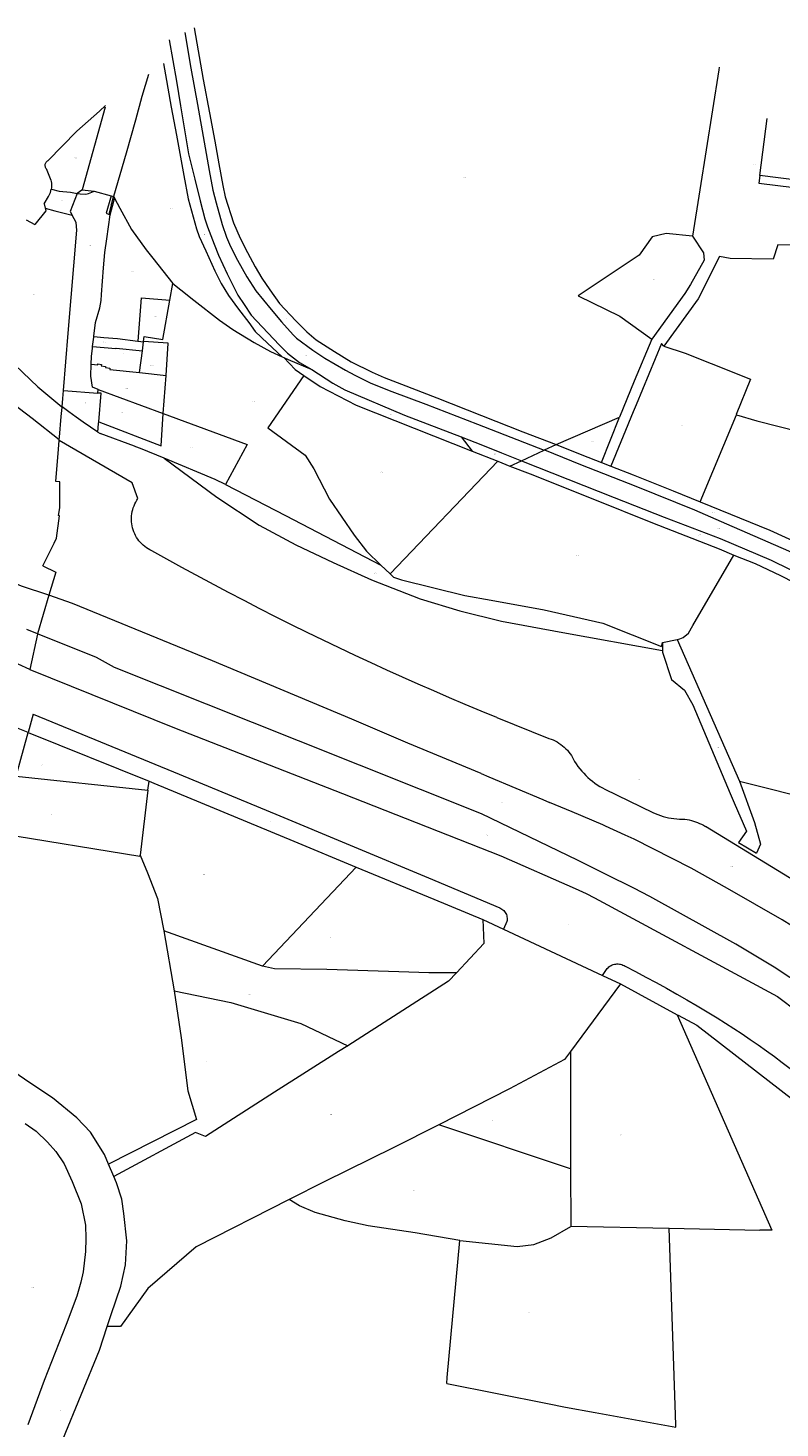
# Model space of a CAD drawing. Header units: metres. Extents: x 157502 to 161309, y 403445 to 406837.
# Tile 14 of 15: x 160083 to 160579, y 405656 to 406579. Entities that reach past the tile are written whole.
import ezdxf
from ezdxf.enums import TextEntityAlignment as Align
from ezdxf.lldxf.tags import DXFTag

# ---------------------------------------------------------------- set-up
doc = ezdxf.new("R2010")
doc.units = ezdxf.units.M
doc.layers.get('0').update_dxf_attribs({"color": 151})
doc.layers.add('B-WE-KG-GRENS_PERCEEL-G', color=150, linetype='KG-PERCEEL-SO', lineweight=18)
doc.layers.add('B-WE-KG-GRENS_PERCEEL-S', color=150, linetype='Continuous', lineweight=25)
doc.styles.add('NLCS-ISO', font='NLCS-ISO.TTF')
doc.styles.get("Standard").update_dxf_attribs({"font": 'iv-font.shx'})
tags = doc.linetypes.add('KG-PERCEEL-SO', pattern='A,5.5,-2,["P",Standard,S=1.8,R=0,X=-0.5,Y=-0.9],-2,5.5,-2,[5,NLCS.SHX,S=0.75,R=0,X=0,Y=0],-2', length=19).pattern_tags.tags
tags[6] = DXFTag(74, 10)

# ---------------------------------------------------------------- blocks, each defined once
blk = doc.blocks.new('SKG-PERCEELNUMMER-SO')
at = {"style": 'NLCS-ISO', "oblique": 10, "flags": 1}
for tag, p in [('GEMEENTECODE', (0, 2.6)), ('PERCEELGROOTTE', (0, -2.4))]:
    blk.add_attdef(tag, text='', height=1.8, dxfattribs=at).set_placement(p, align=Align.MIDDLE_CENTER)
at = {"style": 'NLCS-ISO', "oblique": 10}
blk.add_attdef('SECTIE', text='', height=1.8, dxfattribs=at).set_placement((-0.5, 0), align=Align.MIDDLE_RIGHT)
blk.add_attdef('PERCEELNUMMER', text='', height=1.8, dxfattribs=at).set_placement((0.5, 0), align=Align.MIDDLE_LEFT)

msp = doc.modelspace()

# ---------------------------------------------------------------- linework, layer by layer
at = {"layer": 'B-WE-KG-GRENS_PERCEEL-G', "ltscale": 0.2, "flags": 128}
for points in [[(160186.545, 406576.303), (160190.595, 406552.717), (160195.063, 406528.777), (160199.445, 406503.879), (160202.712, 406485.385), (160205.218, 406472.213), (160207.318, 406463.882), (160211.256, 406449.781), (160214.235, 406441.284), (160216.75, 406435.069), (160221.365, 406426.16), (160227.485, 406415.122), (160233.539, 406406.043), (160243.528, 406393.657), (160250.509, 406385.49), (160258.086, 406377), (160260.27, 406374.785), (160271.091, 406366.911), (160279.092, 406361.616), (160292.591, 406353.602), (160298.847, 406350.359), (160309.406, 406344.965), (160323.244, 406339.587), (160345.578, 406331.15), (160379.717, 406318.07), (160423.735, 406300.939)], [(160192.704, 406579.224), (160198.699, 406545.223), (160202.982, 406523.283), (160206.489, 406504.667), (160209.181, 406489.735), (160211.638, 406475.285), (160213.345, 406467.877), (160218.822, 406450.846), (160223.228, 406440.619), (160228.079, 406431.109), (160233.131, 406421.677), (160237.476, 406414.21), (160242.62, 406406.537), (160249.195, 406397.614), (160259.792, 406386.263), (160267.018, 406378.934), (160273.258, 406373.572), (160285.4, 406365.848), (160296.31, 406359.132), (160310.218, 406352.275), (160318.23, 406348.699), (160329.556, 406344.339), (160352.967, 406335.454), (160382.317, 406323.808), (160409.674, 406313.055), (160431.661, 406304.602)], [(160176.419, 406571.499), (160181.097, 406544.271), (160183.86, 406528.019), (160189.033, 406496.278), (160193.273, 406479.536), (160196.73, 406465.278), (160199.805, 406453.502), (160201.607, 406448.212), (160205.964, 406436.666), (160208.952, 406429.488), (160214.503, 406417.215), (160218.842, 406408.708), (160221.681, 406403.05), (160225.796, 406396.983), (160230.505, 406389.873), (160241.379, 406378.2), (160249.12, 406370.148), (160254.4, 406364.753), (160262.194, 406358.62), (160270.531, 406354.156)], [(160172.593, 406555.82), (160173.927, 406548.32), (160177.695, 406527.064), (160181.163, 406508.609), (160186.091, 406481.947), (160188.821, 406466.495), (160194.239, 406446.786), (160196.122, 406441.695), (160200.414, 406432.229), (160206.398, 406419.072), (160210.578, 406410.726), (160215.562, 406402.974), (160221.975, 406393.853), (160228.791, 406385.048), (160233.108, 406379.18), (160241.21, 406371.365), (160250.865, 406362.435)], [(160162.587, 406548.535), (160158.39, 406534.08), (160154.04, 406518.48), (160147.885, 406496.616), (160139.602, 406468.073)], [(160539.125, 406553.424), (160538.823, 406551.556), (160526.383, 406472.607), (160521.527, 406442.058)], [(160134.361, 406528.06), (160130.308, 406524.489), (160115.346, 406511.153), (160096.31, 406491.61)], [(160134.046, 406526.931), (160118.861, 406472.583)], [(160565.901, 406481.873), (160570.686, 406519.523)], [(160096.31, 406491.61), (160095.824, 406491.344), (160095.467, 406491.08), (160095.151, 406490.768), (160094.88, 406490.415), (160094.663, 406490.028), (160094.502, 406489.615), (160094.4, 406489.182), (160094.359, 406488.74), (160094.38, 406488.296), (160094.463, 406487.86), (160094.607, 406487.439), (160094.807, 406487.043), (160095.111, 406486.607)], [(160095.111, 406486.607), (160097.903, 406479.939)], [(160097.903, 406479.939), (160098.21, 406478.953), (160098.442, 406477.957), (160098.601, 406476.946), (160098.687, 406475.926), (160098.697, 406474.902), (160098.634, 406473.881), (160098.516, 406473.006)], [(160565.901, 406481.873), (160565.275, 406476.948)], [(160617.834, 406475.435), (160565.901, 406481.873)], [(160097.651, 406469.92), (160098.005, 406470.88)], [(160098.005, 406470.88), (160098.287, 406471.865)], [(160098.287, 406471.865), (160098.497, 406472.866)], [(160098.497, 406472.866), (160098.516, 406473.006)], [(160098.516, 406473.006), (160098.802, 406472.937)], [(160098.802, 406472.937), (160103.689, 406471.755), (160111.195, 406470.941), (160115.646, 406470.152)], [(160118.861, 406472.583), (160118.792, 406472.337), (160115.646, 406470.152)], [(160115.646, 406470.152), (160117.555, 406469.814), (160121.355, 406469.607), (160123.198, 406470.179), (160125.289, 406470.903), (160126.93, 406471.622)], [(160118.861, 406472.583), (160126.93, 406471.622)], [(160126.93, 406471.622), (160137.954, 406468.554)], [(160565.275, 406476.948), (160611.903, 406471.133)], [(160093.885, 406463.358), (160096.749, 406468.104)], [(160093.885, 406463.358), (160094.507, 406460.476)], [(160096.749, 406468.104), (160097.229, 406468.987)], [(160097.229, 406468.987), (160097.651, 406469.92)], [(160115.646, 406470.152), (160111.039, 406458.137), (160112.26, 406455.926)], [(160137.954, 406468.554), (160134.74, 406457.06), (160136.743, 406456.339)], [(160136.743, 406456.339), (160139.602, 406468.073)], [(160137.299, 406456.139), (160139.946, 406465.881)], [(160137.954, 406468.554), (160139.602, 406468.073)], [(160139.602, 406468.073), (160140.249, 406466.996)], [(160139.946, 406465.881), (160140.249, 406466.996)], [(160140.249, 406466.996), (160143.787, 406460.51)], [(160081.996, 406452.759), (160087.755, 406449.636)], [(160094.904, 406458.636), (160087.755, 406449.636)], [(160094.507, 406460.476), (160094.904, 406458.636)], [(160094.507, 406460.476), (160100.936, 406458.771), (160112.26, 406455.926)], [(160109.796, 406378.054), (160115.322, 406446.034), (160115.018, 406450.932), (160112.26, 406455.926)], [(160126.627, 406376.066), (160127.701, 406385.017), (160130.591, 406394.752), (160131.435, 406399.663), (160131.743, 406403.417), (160132.893, 406421.183), (160133.98, 406431.197), (160135.178, 406440.262), (160137.299, 406456.139)], [(160136.743, 406456.339), (160137.299, 406456.139)], [(160143.787, 406460.51), (160151.483, 406446.402)], [(160151.483, 406446.402), (160161.214, 406432.944)], [(160521.527, 406442.058), (160504.143, 406443.783), (160494.89, 406441.651), (160486.245, 406429.4), (160446.064, 406402.665), (160473.642, 406389.232), (160494.729, 406374.048)], [(160521.527, 406442.058), (160528.687, 406431.092), (160529.251, 406426.051), (160520.139, 406410.085), (160516.418, 406404.195), (160494.729, 406374.048)], [(160610.942, 406435.537), (160577.911, 406436.173), (160574.646, 406426.841), (160546.335, 406427.246), (160539.426, 406428.496), (160525.351, 406400.692), (160510.772, 406380.728), (160502.574, 406369.393)], [(160161.214, 406432.944), (160165.608, 406427.41), (160178.626, 406410.841)], [(160176.757, 406399.723), (160178.626, 406410.841)], [(160178.626, 406410.841), (160184.068, 406406.545)], [(160184.068, 406406.545), (160192.655, 406399.767), (160209.494, 406386.709), (160218.41, 406380.46), (160232.45, 406371.821), (160243.211, 406365.943), (160250.865, 406362.435)], [(160156.302, 406378.465), (160158.142, 406401.255), (160176.757, 406399.723)], [(160159.912, 406375.868), (160172.169, 406373.823), (160176.757, 406399.723)], [(160048.726, 406390.426), (160049.572, 406380.594), (160089.745, 406342.595), (160105.475, 406329.574)], [(160155.839, 406372.728), (160156.302, 406378.465)], [(160106.578, 406340.134), (160109.796, 406378.054)], [(160124.859, 406357.664), (160125.053, 406362.734), (160125.741, 406368.242), (160125.847, 406369.186)], [(160125.847, 406369.186), (160126.559, 406375.503), (160126.597, 406375.816)], [(160125.847, 406369.186), (160141.236, 406367.922), (160141.264, 406368.187), (160158.65, 406366.379)], [(160126.597, 406375.816), (160126.627, 406376.066)], [(160126.597, 406375.816), (160133.24, 406375.266)], [(160133.24, 406375.266), (160142.25, 406374.52), (160155.754, 406372.739)], [(160155.754, 406372.739), (160155.839, 406372.728)], [(160155.839, 406372.728), (160159.454, 406372.423)], [(160158.65, 406366.379), (160159.454, 406372.423)], [(160159.454, 406372.423), (160159.465, 406372.507)], [(160159.465, 406372.507), (160159.912, 406375.868)], [(160175.748, 406371.352), (160159.465, 406372.507)], [(160174.238, 406350.076), (160175.748, 406371.352)], [(160494.729, 406374.048), (160483.014, 406346.307), (160473.404, 406322.627)], [(160502.574, 406369.393), (160501.015, 406371.293), (160484.326, 406330.834), (160482.423, 406326.216)], [(160502.574, 406369.393), (160516.578, 406364.854), (160533.805, 406358.093), (160559.885, 406347.63), (160550.3, 406324.357)], [(160019.968, 406366.065), (160021.008, 406363.564), (160031.8, 406363.042), (160085.968, 406322.041), (160103.838, 406307.844)], [(160156.738, 406351.998), (160158.65, 406366.379)], [(160250.865, 406362.435), (160251.983, 406361.922)], [(160251.983, 406361.922), (160254.916, 406360.577), (160270.531, 406354.156)], [(160251.983, 406361.922), (160259.386, 406354.178), (160265.174, 406350.202)], [(160129.572, 406340.94), (160125.781, 406342.339), (160124.551, 406349.576), (160124.859, 406357.664)], [(160124.859, 406357.664), (160129.153, 406357.2), (160129.209, 406357.717), (160131.585, 406357.442), (160131.465, 406356.411), (160134.411, 406356.069), (160134.329, 406355.362), (160137.274, 406355.021), (160137.178, 406354.146), (160156.738, 406351.998)], [(160156.738, 406351.998), (160174.238, 406350.076)], [(160270.531, 406354.156), (160284.327, 406344.963), (160292.094, 406340.753), (160331.542, 406323.903), (160369.035, 406309.582)], [(160097.039, 406205.191), (160078.984, 406211.318), (160041.629, 406226.975), (160032.325, 406231.503), (160007.238, 406244.117), (159839.963, 406312.298), (159747.291, 406350.17)], [(160172.465, 406325.105), (160174.238, 406350.076)], [(160265.174, 406350.202), (160241.478, 406315.516), (160265.991, 406297.667), (160271.76, 406288.529), (160282.051, 406268.542), (160298.383, 406244.951), (160306.549, 406234.245), (160316.036, 406225.017)], [(160265.174, 406350.202), (160275.855, 406342.865), (160299.631, 406330.637), (160376.285, 406300.314)], [(160105.669, 406329.43), (160106.132, 406334.882)], [(160106.132, 406334.882), (160106.578, 406340.134)], [(160106.578, 406340.134), (160129.361, 406338.432)], [(160129.361, 406338.432), (160129.572, 406340.94)], [(160129.865, 406319.545), (160131.418, 406338.368), (160129.361, 406338.432)], [(160129.572, 406340.94), (160172.465, 406325.105)], [(160103.967, 406309.365), (160105.14, 406323.197)], [(160105.14, 406323.197), (160105.629, 406328.956)], [(160105.669, 406329.43), (160105.475, 406329.574)], [(160105.629, 406328.956), (160105.669, 406329.43)], [(160129.309, 406312.795), (160124.475, 406316.036), (160119.667, 406319.339), (160114.898, 406322.696), (160110.167, 406326.108), (160105.669, 406329.43)], [(160129.865, 406319.545), (160170.955, 406303.826), (160172.465, 406325.105)], [(160172.465, 406325.105), (160227.856, 406304.657), (160213.474, 406278.155)], [(160482.423, 406326.216), (160467.663, 406290.392)], [(160526.642, 406266.845), (160550.624, 406324.261)], [(160550.3, 406324.357), (160550.624, 406324.261)], [(160550.624, 406324.261), (160563.873, 406320.325), (160592.591, 406313.055), (160649.269, 406299.255), (160674.414, 406280.841), (160679.374, 406276.7)], [(160129.309, 406312.795), (160129.768, 406318.367)], [(160129.768, 406318.367), (160129.865, 406319.545)], [(160431.661, 406304.602), (160473.404, 406322.627)], [(160461.527, 406292.76), (160473.404, 406322.627)], [(160103.303, 406301.545), (160103.31, 406301.623), (160103.794, 406307.325)], [(160103.794, 406307.325), (160103.838, 406307.844)], [(160155.726, 406268.991), (160151.863, 406279.442), (160103.794, 406307.325)], [(160103.838, 406307.844), (160103.967, 406309.365)], [(160129.309, 406312.795), (160129.32, 406312.788)], [(160129.32, 406312.788), (160130.721, 406311.957)], [(160153.488, 406303.496), (160130.721, 406311.957)], [(160369.035, 406309.582), (160382.898, 406304.214), (160395.459, 406299.205), (160408.662, 406293.972)], [(160369.035, 406309.582), (160376.285, 406300.314)], [(160423.994, 406301.059), (160431.661, 406304.602)], [(160431.661, 406304.602), (160448.48, 406297.794), (160461.527, 406292.76)], [(160104.119, 406277.397), (160104.122, 406280.109), (160101.502, 406280.322), (160103.303, 406301.545)], [(160154.359, 406303.172), (160153.488, 406303.496)], [(160173.09, 406295.554), (160157.405, 406302.04), (160154.359, 406303.172)], [(160173.09, 406295.554), (160207.714, 406269.885), (160235.744, 406251.441), (160259.763, 406238.544), (160284.443, 406226.73), (160309.805, 406215.339), (160341.932, 406202.978), (160368.136, 406194.913), (160395.446, 406188.087), (160435.894, 406180.739), (160501.793, 406168.853)], [(160213.474, 406278.155), (160206.749, 406281.635), (160173.09, 406295.554)], [(160376.285, 406300.314), (160393.008, 406293.647)], [(160408.662, 406293.972), (160423.735, 406300.939)], [(160423.735, 406300.939), (160423.994, 406301.059)], [(160423.994, 406301.059), (160447.702, 406291.385), (160484.194, 406277.202), (160522.851, 406261.595), (160543.996, 406252.286), (160584.775, 406234.553), (160606.699, 406222.603), (160628.743, 406208.905), (160651.437, 406195.064), (160662.289, 406189.162)], [(160321.99, 406219.348), (160393.008, 406293.647)], [(160393.008, 406293.647), (160401.034, 406290.447)], [(160401.034, 406290.447), (160408.662, 406293.972)], [(160401.034, 406290.447), (160414.536, 406285.302), (160455.751, 406268.824), (160495.11, 406253.024), (160539.032, 406235.877), (160548.724, 406231.738)], [(160408.662, 406293.972), (160469.786, 406269.585), (160502.765, 406256.713), (160539.806, 406242.637), (160573.499, 406228.472), (160597.523, 406216.447), (160607.126, 406211.306), (160622.519, 406202.382), (160642.608, 406189.161), (160657.338, 406179.67)], [(160461.527, 406292.76), (160467.663, 406290.392)], [(160467.663, 406290.392), (160482.461, 406284.683), (160508.717, 406274.134), (160526.642, 406266.845)], [(160104.1, 406262.91), (160104.119, 406277.397)], [(160213.474, 406278.155), (160252.96, 406257.721), (160316.036, 406225.017)], [(160164.844, 406234.513), (160163.632, 406235.121), (160162.457, 406235.798), (160161.325, 406236.543), (160160.237, 406237.352), (160159.199, 406238.224), (160158.213, 406239.155), (160157.284, 406240.142), (160156.413, 406241.182), (160155.605, 406242.27), (160154.862, 406243.404), (160154.187, 406244.58), (160153.581, 406245.793), (160153.047, 406247.039), (160152.587, 406248.314), (160152.202, 406249.615), (160151.894, 406250.935), (160151.664, 406252.271), (160151.512, 406253.618), (160151.439, 406254.972), (160151.445, 406256.328), (160151.53, 406257.681), (160151.694, 406259.027), (160151.937, 406260.36), (160152.257, 406261.678), (160152.653, 406262.974), (160153.125, 406264.246), (160153.67, 406265.487), (160154.287, 406266.694), (160154.973, 406267.864), (160155.726, 406268.991)], [(160100.428, 406239.636), (160102.04, 406242.83), (160104.03, 406257.68), (160103.41, 406257.76), (160104.1, 406262.91)], [(160526.642, 406266.845), (160572.578, 406248.165), (160590.313, 406239.917), (160612.84, 406227.675), (160636.383, 406213.943), (160644.043, 406209.289)], [(160092.896, 406224.71), (160100.428, 406239.636)], [(160215.456, 406207.112), (160184.576, 406223.555), (160164.844, 406234.513)], [(160511.433, 406176.119), (160513.111, 406176.469), (160515.398, 406177.496), (160518.865, 406180.286), (160521.808, 406185.271), (160548.724, 406231.738)], [(160548.724, 406231.738), (160562.78, 406226.148), (160579.61, 406218.341), (160597.959, 406208.75), (160629.357, 406189.759), (160654.666, 406174.548)], [(160092.896, 406224.71), (160101.566, 406220.553)], [(160316.036, 406225.017), (160321.99, 406219.348)], [(160101.566, 406220.553), (160097.039, 406205.191)], [(160321.99, 406219.348), (160324.192, 406217.252), (160329.461, 406215.363), (160371.306, 406205.142), (160388.783, 406201.993), (160423.588, 406195.592), (160462.267, 406186.936), (160500.973, 406171.429), (160501.693, 406174.088)], [(160097.039, 406205.191), (160089.56, 406179.804)], [(160382.025, 406087.629), (160333.76, 406107.821), (160296.905, 406123.477), (160204.885, 406162.01), (160112.587, 406199.915), (160097.039, 406205.191)], [(160309.57, 406160.647), (160298.992, 406165.561), (160288.444, 406170.538), (160277.925, 406175.577), (160267.436, 406180.678), (160256.978, 406185.841), (160246.55, 406191.067), (160236.154, 406196.354), (160225.789, 406201.702), (160215.456, 406207.112)], [(160089.56, 406179.804), (160082.349, 406182.606)], [(160089.56, 406179.804), (160089.487, 406179.557), (160084.474, 406156.215)], [(160451.769, 406027.516), (160445.717, 406030.535), (160382.253, 406061.075), (160261.734, 406109.372), (160140.303, 406157.559), (160128.372, 406164.276), (160089.56, 406179.804)], [(160501.693, 406174.088), (160511.433, 406176.119)], [(160511.433, 406176.119), (160552.545, 406082.709)], [(160501.693, 406174.088), (160501.792, 406168.928)], [(160501.792, 406168.928), (160501.793, 406168.853)], [(160501.793, 406168.853), (160501.814, 406167.788), (160507.615, 406149.602), (160516.189, 406142.65), (160521.696, 406132.911), (160546.44, 406074.496)], [(160084.474, 406156.215), (160076.617, 406159.882)], [(160392.552, 406124.594), (160382.089, 406128.888), (160371.65, 406133.244), (160361.238, 406137.66), (160350.851, 406142.137), (160340.49, 406146.674), (160330.156, 406151.272), (160319.85, 406155.929), (160309.57, 406160.647)], [(160084.474, 406156.215), (160179.741, 406117.891), (160290.557, 406074.451), (160395.041, 406033.466), (160444.14, 406011.881)], [(160086.527, 406126.794), (160083.266, 406114.813)], [(160086.527, 406126.794), (160179.278, 406088.871), (160246.585, 406061.024), (160295.624, 406040.571), (160347.446, 406018.96), (160394.403, 405999.147)], [(160392.552, 406124.594), (160426.816, 406110.904)], [(160083.266, 406114.813), (160073.441, 406118.772), (160071.385, 406119.636)], [(160075.389, 406085.872), (160083.266, 406114.813)], [(160083.266, 406114.813), (160163.045, 406082.666)], [(160426.816, 406110.904), (160428.199, 406110.414), (160429.554, 406109.852), (160430.878, 406109.22), (160432.167, 406108.52), (160433.418, 406107.753), (160434.627, 406106.922), (160435.79, 406106.028), (160436.906, 406105.075), (160437.97, 406104.065), (160438.979, 406103.001), (160439.932, 406101.885), (160440.825, 406100.721), (160441.655, 406099.512), (160442.422, 406098.261), (160443.122, 406096.971), (160443.753, 406095.647)], [(160443.753, 406095.647), (160444.83, 406094.005), (160445.968, 406092.405), (160447.168, 406090.851), (160448.425, 406089.343), (160449.74, 406087.884), (160451.11, 406086.477), (160452.532, 406085.123), (160454.005, 406083.825), (160455.527, 406082.584), (160457.095, 406081.402), (160458.707, 406080.281), (160460.361, 406079.223), (160462.054, 406078.229), (160463.784, 406077.3)], [(160075.389, 406085.872), (160162.334, 406076.796)], [(160382.025, 406087.629), (160387.113, 406085.5), (160422.723, 406070.48), (160427.094, 406068.687)], [(160162.334, 406076.796), (160157.125, 406033.818)], [(160162.334, 406076.796), (160163.045, 406082.666)], [(160163.045, 406082.666), (160166.199, 406081.395), (160258.574, 406043.094), (160299.695, 406026.044)], [(160463.784, 406077.3), (160495.317, 406062.053)], [(160546.44, 406074.496), (160549.058, 406068.316), (160557.213, 406049.657), (160551.832, 406042.306)], [(160552.545, 406082.709), (160605.87, 406069.27)], [(160552.545, 406082.709), (160562.447, 406055.318), (160566.355, 406041.111), (160563.722, 406035.28)], [(160464.215, 406053.02), (160462.42, 406053.838), (160442.146, 406062.515), (160427.094, 406068.687)], [(160495.317, 406062.053), (160496.984, 406061.312), (160498.679, 406060.635), (160500.397, 406060.021), (160502.137, 406059.474), (160503.897, 406058.992), (160505.674, 406058.576), (160507.465, 406058.229), (160509.268, 406057.949), (160511.08, 406057.737), (160512.899, 406057.593), (160514.722, 406057.519), (160516.547, 406057.513)], [(160516.547, 406057.513), (160517.974, 406057.324), (160519.392, 406057.071), (160520.796, 406056.754), (160522.185, 406056.373), (160523.555, 406055.931), (160524.903, 406055.427), (160526.228, 406054.863), (160527.526, 406054.239), (160528.794, 406053.557), (160530.03, 406052.819)], [(160136.384, 405830.158), (160133.697, 405836.541), (160124.357, 405851.287), (160115.499, 405860.637), (160099.318, 405873.876), (160083.675, 405884.141), (160061.564, 405899.374), (160050.439, 405907.113), (160043.185, 405913.883), (160038.85, 405921.589), (160036.451, 405929.744), (160037.413, 405936.475), (160038.878, 405945.756), (160040.338, 405952.565), (160048.159, 405979.939), (160052.069, 405996.068), (160060.387, 406028.85), (160065.283, 406048.105)], [(160065.283, 406048.105), (160157.057, 406033.259), (160157.125, 406033.818)], [(160477.209, 406047.106), (160464.215, 406053.02)], [(160681.113, 405922.832), (160667.569, 405932.889), (160651.273, 405944.886), (160631.747, 405958.374), (160605.679, 405975.658), (160593.512, 405983.373), (160580.597, 405991.281), (160544.562, 406011.911), (160520.543, 406025.422), (160482.953, 406044.491), (160477.209, 406047.106)], [(160673.607, 405965.007), (160530.03, 406052.819)], [(160551.832, 406042.306), (160563.722, 406035.28)], [(160157.125, 406033.818), (160162.085, 406022.332), (160168.546, 406005.276), (160172.781, 405983.914)], [(160299.695, 406026.044), (160237.861, 405960.799)], [(160299.695, 406026.044), (160350.948, 406004.794), (160383.27, 405991.393)], [(160464.5, 406021.165), (160451.769, 406027.516)], [(160663.003, 405898.485), (160596.143, 405946.526), (160575.468, 405960.048), (160550.066, 405975.309), (160493.3, 406006.609), (160482.725, 406012.073), (160464.5, 406021.165)], [(160444.14, 406011.881), (160451.474, 406008.657), (160456.931, 406005.715)], [(160456.931, 406005.715), (160577.675, 405940.614), (160644.658, 405890.051), (160650.934, 405882.259)], [(160383.27, 405991.393), (160383.839, 405975.699), (160365.742, 405956.298)], [(160383.27, 405991.393), (160396.828, 405985.06)], [(160394.403, 405999.147), (160395.117, 405998.802), (160395.792, 405998.388), (160396.424, 405997.91), (160397.006, 405997.371), (160397.531, 405996.778), (160397.996, 405996.135), (160398.394, 405995.45), (160398.723, 405994.729), (160398.98, 405993.979), (160399.161, 405993.208), (160399.265, 405992.422), (160399.291, 405991.63), (160399.238, 405990.839), (160399.108, 405990.057)], [(160237.861, 405960.799), (160172.781, 405983.914)], [(160172.781, 405983.914), (160179.539, 405944.534)], [(160399.108, 405990.057), (160396.828, 405985.06)], [(160396.828, 405985.06), (160462.08, 405954.581)], [(160365.742, 405956.298), (160347.523, 405956.39), (160327.789, 405956.888), (160280.352, 405958.426), (160245.85, 405958.896), (160237.861, 405960.799)], [(160365.742, 405956.298), (160360.553, 405950.737), (160294.072, 405908.291)], [(160462.08, 405954.581), (160465.258, 405959.121)], [(160462.08, 405954.581), (160473.975, 405949.025)], [(160465.258, 405959.121), (160465.82, 405959.705), (160466.432, 405960.236), (160467.09, 405960.711), (160467.787, 405961.124), (160468.518, 405961.474), (160469.278, 405961.757), (160470.06, 405961.971), (160470.858, 405962.114), (160471.665, 405962.185), (160472.476, 405962.184), (160473.283, 405962.11), (160474.08, 405961.964), (160474.862, 405961.748), (160475.62, 405961.462), (160476.35, 405961.11), (160477.046, 405960.694)], [(160477.046, 405960.694), (160483.921, 405957.135), (160490.765, 405953.517), (160497.577, 405949.839), (160504.357, 405946.103), (160511.104, 405942.308), (160517.818, 405938.454), (160524.498, 405934.542), (160531.144, 405930.573), (160537.756, 405926.546)], [(160473.975, 405949.025), (160441.076, 405904.38)], [(160473.975, 405949.025), (160511.425, 405928.712)], [(160179.539, 405944.534), (160184.128, 405913.554), (160188.681, 405878.504), (160194.266, 405859.689), (160136.384, 405830.158)], [(160179.539, 405944.534), (160217.03, 405936.691), (160263.184, 405922.837), (160294.072, 405908.291)], [(160511.425, 405928.712), (160511.98, 405928.411), (160524.284, 405921.737), (160620.006, 405847.752)], [(160511.425, 405928.712), (160573.822, 405786.557)], [(160537.756, 405926.546), (160543.277, 405923.114), (160548.757, 405919.617), (160554.195, 405916.055), (160559.59, 405912.428), (160564.941, 405908.737), (160570.248, 405904.983), (160575.51, 405901.166), (160580.726, 405897.286), (160585.896, 405893.344), (160591.018, 405889.341), (160596.092, 405885.278), (160601.117, 405881.154), (160606.093, 405876.97), (160611.018, 405872.728), (160615.893, 405868.427)], [(160294.072, 405908.291), (160287.979, 405904.401), (160245.721, 405877.558), (160200.354, 405848.387)], [(160441.076, 405904.38), (160437.197, 405899.117), (160400.787, 405879.861), (160354.115, 405856.184)], [(160441.076, 405904.38), (160441.076, 405827.038)], [(160081.418, 405856.883), (160088.528, 405851.847), (160096.006, 405844.62), (160101.662, 405838.501), (160106.979, 405830.311), (160112.413, 405818.75), (160118.32, 405804.048), (160121.149, 405789.848), (160121.357, 405781.19), (160121.147, 405772.524), (160119.5, 405759.089), (160118.021, 405752.475), (160115.412, 405743.071), (160108.35, 405724.487), (160093.861, 405687.581), (160083.11, 405658.207)], [(160354.115, 405856.184), (160323.994, 405840.903), (160279.023, 405818.845), (160255.506, 405806.879)], [(160441.076, 405827.038), (160354.115, 405856.184)], [(160200.354, 405848.387), (160193.577, 405850.952), (160139.824, 405821.989)], [(160139.824, 405821.989), (160136.384, 405830.158)], [(160441.076, 405827.038), (160441.192, 405789.214)], [(160135.521, 405723.199), (160138.113, 405730.974), (160144.494, 405749.626), (160147.441, 405763.867), (160148.424, 405779.595), (160146.461, 405797.747), (160144.988, 405807.081), (160141.544, 405817.904), (160139.824, 405821.989)], [(160255.506, 405806.879), (160194.046, 405775.606), (160162.223, 405748.201), (160144.227, 405723.035), (160135.521, 405723.199)], [(160368.032, 405779.845), (160338.567, 405784.961), (160307.51, 405789.58), (160292.425, 405792.717), (160272.578, 405798.284), (160262.245, 405802.708), (160255.506, 405806.879)], [(160368.032, 405779.845), (160405.917, 405775.794), (160416.94, 405777.224), (160428.264, 405781.706), (160441.193, 405788.999)], [(160441.192, 405789.214), (160506.061, 405788.036)], [(160441.192, 405789.214), (160441.193, 405788.999)], [(160510.485, 405656.676), (160510.428, 405658.375), (160506.061, 405788.036)], [(160506.061, 405788.036), (160566.046, 405786.727)], [(160359.372, 405685.453), (160359.753, 405689.611), (160368.032, 405779.845)], [(160573.822, 405786.557), (160566.046, 405786.727)], [(160105.128, 405645.873), (160106.252, 405648.639), (160130.296, 405707.522), (160135.521, 405723.199)], [(160359.372, 405685.453), (160425.917, 405672.372), (160437.653, 405669.927), (160457.213, 405666.504), (160510.485, 405656.676)]]:
    msp.add_lwpolyline(points, dxfattribs=at)

# ---------------------------------------------------------------- block references
at = {"layer": 'B-WE-KG-GRENS_PERCEEL-S', "xscale": 0.2, "yscale": 0.2, "zscale": 0.2}
for p, values in [((160114.127, 406493.463), {'PERCEELNUMMER': '2979', 'SECTIE': 'E'}), ((160562.044, 406488.984), {'PERCEELNUMMER': '3005', 'SECTIE': 'E'}), ((160370.582, 406480.588), {'PERCEELNUMMER': '1985', 'SECTIE': 'E'}), ((160121.475, 406472.015), {'PERCEELNUMMER': '1316', 'SECTIE': 'E'}), ((160104.518, 406465.283), {'PERCEELNUMMER': '2649', 'SECTIE': 'E'}), ((160137.395, 406463.175), {'PERCEELNUMMER': '1754', 'SECTIE': 'E'}), ((160138.695, 406462.445), {'PERCEELNUMMER': '1755', 'SECTIE': 'E'}), ((160177.136, 406460.401), {'PERCEELNUMMER': '2972', 'SECTIE': 'E'}), ((160199.131, 406442.993), {'PERCEELNUMMER': '410', 'SECTIE': 'E'}), ((160123.708, 406435.683), {'PERCEELNUMMER': '1753', 'SECTIE': 'E'}), ((160151.72, 406418.626), {'PERCEELNUMMER': '1756', 'SECTIE': 'E'}), ((160495.808, 406413.259), {'PERCEELNUMMER': '343', 'SECTIE': 'E'}), ((160086.162, 406403.646), {'PERCEELNUMMER': '2981', 'SECTIE': 'E'}), ((160167.078, 406389.093), {'PERCEELNUMMER': '1757', 'SECTIE': 'E'}), ((160253.363, 406387.669), {'PERCEELNUMMER': '342', 'SECTIE': 'E'}), ((160133.288, 406372.253), {'PERCEELNUMMER': '1758', 'SECTIE': 'E'}), ((160145.314, 406364.657), {'PERCEELNUMMER': '1759', 'SECTIE': 'E'}), ((160266.347, 406363.347), {'PERCEELNUMMER': '326', 'SECTIE': 'E'}), ((160164.519, 406356.857), {'PERCEELNUMMER': '2580', 'SECTIE': 'E'}), ((160147.657, 406341.4), {'PERCEELNUMMER': '2579', 'SECTIE': 'E'}), ((160231.5, 406332.969), {'PERCEELNUMMER': '2581', 'SECTIE': 'E'}), ((160120.697, 406331.976), {'PERCEELNUMMER': '2973', 'SECTIE': 'E'}), ((160144.847, 406325.474), {'PERCEELNUMMER': '2577', 'SECTIE': 'E'}), ((160321.823, 406324.495), {'PERCEELNUMMER': '1763', 'SECTIE': 'E'}), ((160513.925, 406317.142), {'PERCEELNUMMER': '1973', 'SECTIE': 'E'}), ((160455.2, 406306.708), {'PERCEELNUMMER': '1764', 'SECTIE': 'E'}), ((160190.884, 406302.417), {'PERCEELNUMMER': '2982', 'SECTIE': 'E'}), ((160390.614, 406298.361), {'PERCEELNUMMER': '411', 'SECTIE': 'E'}), ((160316.099, 406286.553), {'PERCEELNUMMER': '1762', 'SECTIE': 'E'}), ((160534.992, 406259.748), {'PERCEELNUMMER': '1768', 'SECTIE': 'E'}), ((160538.297, 406249.101), {'PERCEELNUMMER': '1769', 'SECTIE': 'E'}), ((160525.765, 406244.912), {'PERCEELNUMMER': '1770', 'SECTIE': 'E'}), ((160445.505, 406231.624), {'PERCEELNUMMER': '1771', 'SECTIE': 'E'}), ((160311.782, 406219.96), {'PERCEELNUMMER': '2975', 'SECTIE': 'E'}), ((160538.128, 406104.925), {'PERCEELNUMMER': '1804', 'SECTIE': 'E'}), ((160091.957, 406093.268), {'PERCEELNUMMER': '313', 'SECTIE': 'O'}), ((160485.981, 406083.669), {'PERCEELNUMMER': '3094', 'SECTIE': 'E'}), ((160395.232, 406068.475), {'PERCEELNUMMER': '2934', 'SECTIE': 'E'}), ((160098.73, 406060.632), {'PERCEELNUMMER': '314', 'SECTIE': 'O'}), ((160242.564, 406056.309), {'PERCEELNUMMER': '573', 'SECTIE': 'O'}), ((160385.398, 406047.201), {'PERCEELNUMMER': '2937', 'SECTIE': 'E'}), ((160199.102, 406021.222), {'PERCEELNUMMER': '316', 'SECTIE': 'O'}), ((160547.081, 406026.312), {'PERCEELNUMMER': '3096', 'SECTIE': 'E'}), ((160438.922, 405987.937), {'PERCEELNUMMER': '578', 'SECTIE': 'O'}), ((160282.227, 405979.992), {'PERCEELNUMMER': '317', 'SECTIE': 'O'}), ((160229.185, 405941.897), {'PERCEELNUMMER': '318', 'SECTIE': 'O'}), ((160200.134, 405897.899), {'PERCEELNUMMER': '319', 'SECTIE': 'O'}), ((160282.845, 405863.077), {'PERCEELNUMMER': '298', 'SECTIE': 'O'}), ((160389.548, 405858.586), {'PERCEELNUMMER': '321', 'SECTIE': 'O'}), ((160473.909, 405849.35), {'PERCEELNUMMER': '320', 'SECTIE': 'O'}), ((160337.823, 405813.019), {'PERCEELNUMMER': '322', 'SECTIE': 'O'}), ((160086.053, 405749.024), {'PERCEELNUMMER': '455', 'SECTIE': 'N'}), ((160413.713, 405732.366), {'PERCEELNUMMER': '305', 'SECTIE': 'O'}), ((160105, 405668), {'PERCEELNUMMER': '401', 'SECTIE': 'N'})]:
    msp.add_blockref('SKG-PERCEELNUMMER-SO', p, dxfattribs=at).add_auto_attribs(values)

doc.saveas('drawing.dxf')
